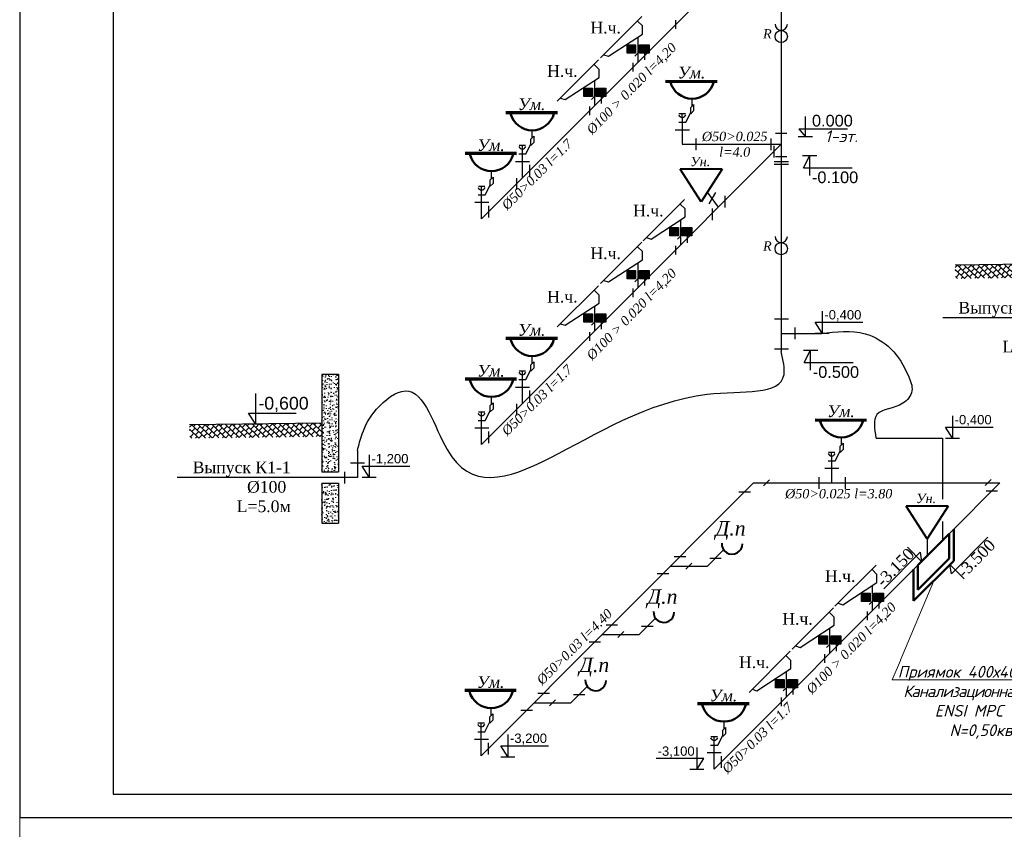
# Model space of a CAD drawing. Header units: inches. Extents: x 8001 to 766003, y -84601 to 563258.
# Tile 125 of 188: x 459401 to 480467, y 130448 to 147770. Entities that reach past the tile are written whole.
import ezdxf
from ezdxf import colors
from ezdxf.entities.mleader import LeaderData, LeaderLine
from ezdxf.math import Vec2, Vec3

# ---------------------------------------------------------------- set-up
doc = ezdxf.new("R2010")
doc.units = ezdxf.units.IN
doc.header["$MEASUREMENT"] = 0
for name, color, linetype, lineweight in [('.', 7, 'Continuous', 15), ('PLAN', 19, 'Continuous', 50), ('ВК_Акс_текст', 250, 'Continuous', 20), ('ВК_К1', 7, 'Continuous', 40), ('К1', 92, 'Continuous', 25)]:
    doc.layers.add(name, color=color, linetype=linetype, lineweight=lineweight)
doc.styles.get("Standard").update_dxf_attribs({"font": 'arial.ttf'})
doc.styles.add('TIMES', font='times.ttf')
doc.styles.add('V@ler@Live', font='isocpeui.ttf')
doc.styles.add('шод', font='isocpeui.ttf', dxfattribs={"height": 200})

# ---------------------------------------------------------------- blocks, each defined once
blk = doc.blocks.new('_Dot')
at = {"color": 0, "linetype": 'ByBlock', "lineweight": -2}
blk.add_line((-0.5, 0), (-1, 0), dxfattribs=at)
at = {"color": 0, "linetype": 'ByBlock', "const_width": 0.5}
blk.add_lwpolyline([(-0.25, 0, 1), (0.25, 0, 1)], format="xyb", close=True, dxfattribs=at)

msp = doc.modelspace()

# ---------------------------------------------------------------- hatches: boundary and pattern name
at = {"layer": '.', "ltscale": 0.1}
h = msp.add_hatch(dxfattribs=at)
h.set_pattern_fill('JIS_LC_20', color=256)
h.set_pattern_definition([(45, (-1662112.654, 371982.197), (-14.14213562, 14.14213562), []), (45, (-1662112.254, 371982.197), (-14.14213562, 14.14213562), [])])
h.paths.add_polyline_path([(472579.933, 147056.326), (472579.933, 147234.581), (472396.75, 147234.581), (472396.75, 147056.326)])
h = msp.add_hatch(dxfattribs=at)
h.set_pattern_fill('JIS_LC_20', color=256)
h.set_pattern_definition([(45, (-1661225.974, 371982.197), (-14.14213562, 14.14213562), []), (45, (-1661225.574, 371982.197), (-14.14213562, 14.14213562), [])])
h.paths.add_polyline_path([(472867.162, 147234.581), (472659.997, 147234.581), (472659.997, 147056.326), (472867.162, 147056.326)])
h = msp.add_hatch(dxfattribs=at)
h.set_pattern_fill('JIS_LC_20', color=256)
h.set_pattern_definition([(45, (-1663039.325, 371053.736), (-14.14213562, 14.14213562), []), (45, (-1663038.925, 371053.736), (-14.14213562, 14.14213562), [])])
h.paths.add_polyline_path([(471653.262, 146127.865), (471653.262, 146306.121), (471470.079, 146306.121), (471470.079, 146127.865)])
h = msp.add_hatch(dxfattribs=at)
h.set_pattern_fill('JIS_LC_20', color=256)
h.set_pattern_definition([(45, (-1662152.645, 371053.736), (-14.14213562, 14.14213562), []), (45, (-1662152.245, 371053.736), (-14.14213562, 14.14213562), [])])
h.paths.add_polyline_path([(471940.491, 146306.121), (471733.326, 146306.121), (471733.326, 146127.865), (471940.491, 146127.865)])
h = msp.add_hatch(dxfattribs=at)
h.set_pattern_fill('JIS_LC_20', color=256)
h.set_pattern_definition([(45, (-1661199.58, 368068.172), (-14.14213562, 14.14213562), []), (45, (-1661199.18, 368068.172), (-14.14213562, 14.14213562), [])])
h.paths.add_polyline_path([(473493.007, 143142.301), (473493.007, 143320.556), (473309.824, 143320.556), (473309.824, 143142.301)])
h = msp.add_hatch(dxfattribs=at)
h.set_pattern_fill('JIS_LC_20', color=256)
h.set_pattern_definition([(45, (-1660312.9, 368068.172), (-14.14213562, 14.14213562), []), (45, (-1660312.5, 368068.172), (-14.14213562, 14.14213562), [])])
h.paths.add_polyline_path([(473780.236, 143320.556), (473573.071, 143320.556), (473573.071, 143142.301), (473780.236, 143142.301)])
h = msp.add_hatch(dxfattribs=at)
h.set_pattern_fill('AR-B88', color=34, scale=0.5, angle=-44.175062)
h.set_pattern_definition([(315.824938, (-815943.37, 1993855.1), (70.800265, 72.8689404), []), (45.824938, (-815943.367, 1993855.105), (34.3657948, 108.2690729), [101.6, -101.6])])
h.paths.add_polyline_path([(482244.812, 142267.232), (482244.812, 142556.64), (479417.675, 142515.933), (479421.786, 142231.947)])
h = msp.add_hatch(dxfattribs=at)
h.set_pattern_fill('JIS_LC_20', color=256)
h.set_pattern_definition([(45, (-1662112.654, 367153.334), (-14.14213562, 14.14213562), []), (45, (-1662112.254, 367153.334), (-14.14213562, 14.14213562), [])])
h.paths.add_polyline_path([(472579.933, 142227.464), (472579.933, 142405.719), (472396.75, 142405.719), (472396.75, 142227.464)])
h = msp.add_hatch(dxfattribs=at)
h.set_pattern_fill('JIS_LC_20', color=256)
h.set_pattern_definition([(45, (-1661225.974, 367153.334), (-14.14213562, 14.14213562), []), (45, (-1661225.574, 367153.334), (-14.14213562, 14.14213562), [])])
h.paths.add_polyline_path([(472867.162, 142405.719), (472659.997, 142405.719), (472659.997, 142227.464), (472867.162, 142227.464)])
h = msp.add_hatch(dxfattribs=at)
h.set_pattern_fill('JIS_LC_20', color=256)
h.set_pattern_definition([(45, (-1663039.325, 366224.874), (-14.14213562, 14.14213562), []), (45, (-1663038.925, 366224.874), (-14.14213562, 14.14213562), [])])
h.paths.add_polyline_path([(471653.262, 141299.003), (471653.262, 141477.258), (471470.079, 141477.258), (471470.079, 141299.003)])
h = msp.add_hatch(dxfattribs=at)
h.set_pattern_fill('JIS_LC_20', color=256)
h.set_pattern_definition([(45, (-1662152.645, 366224.874), (-14.14213562, 14.14213562), []), (45, (-1662152.245, 366224.874), (-14.14213562, 14.14213562), [])])
h.paths.add_polyline_path([(471940.491, 141477.258), (471733.326, 141477.258), (471733.326, 141299.003), (471940.491, 141299.003)])
h = msp.add_hatch(dxfattribs=at)
h.set_pattern_fill('AR-CONC', color=256)
h.set_pattern_definition([(50, (-1755299.6, 562242.32), (182.184669, -15.939086), [19.05, -209.55]), (355, (-1755299.6, 562242.32), (-35.243421, 191.056845), [15.24, -167.640584]), (100.451445, (-1755284.42, 562241), (146.941247, 175.117752), [16.190009, -178.090245]), (46.1842, (-1755299.6, 562293.12), (271.07904, -42.042328), [28.575, -314.325]), (96.635558, (-1755277.02, 562289.62), (237.404134, 247.426125), [24.285023, -267.135608]), (351.184151, (-1755299.6, 562293.12), (237.404134, 247.426125), [22.859967, -251.459732]), (21, (-1755274.2, 562280.42), (151.614391, -102.265198), [19.05, -209.55]), (326, (-1755274.2, 562280.42), (61.802028, 184.187966), [15.24, -167.64]), (71.451445, (-1755261.57, 562271.9), (213.416419, 81.922769), [16.190009, -178.089938]), (37.5, (-1755299.606, 562242.32), (3.0886033, 84.5550389), [0, -165.608, 0, -170.18, 0, -168.275]), (7.5, (-1755299.61, 562242.32), (66.8196625, 100.1805748), [0, -97.028, 0, -161.798, 0, -64.135]), (327.5, (-1755356.25, 562242.32), (135.5905952, -5.728744), [0, -63.5, 0, -198.12, 0, -262.89]), (317.5, (-1755381.65, 562242.32), (148.1291814, 25.426491), [0, -82.55, 0, -131.572, 0, -186.69])])
h.paths.add_polyline_path([(466220.85, 140185.605), (465861.998, 140185.915), (465861.998, 138094.455), (466220.85, 138093.074)])
h.paths.add_polyline_path([(466220.85, 137852.995), (465861.998, 137851.251), (465861.13, 136996.179), (466221.718, 136997.931)])
h = msp.add_hatch(dxfattribs=at)
h.set_pattern_fill('AR-B88', color=34, scale=0.5, angle=-44.175062)
h.set_pattern_definition([(315.824938, (-832326.18, 1990438.65), (70.800265, 72.8689404), []), (45.824938, (-832326.18, 1990438.65), (34.3657948, 108.2690729), [101.6, -101.6])])
h.paths.add_polyline_path([(465861.998, 138850.776), (465861.998, 139140.185), (463034.861, 139099.477), (463038.972, 138815.492)])
h = msp.add_hatch(dxfattribs=at)
h.set_pattern_fill('JIS_LC_20', color=256)
h.set_pattern_definition([(45, (-1657095.217, 360246.794), (-14.14213562, 14.14213562), []), (45, (-1657094.817, 360246.794), (-14.14213562, 14.14213562), [])])
h.paths.add_polyline_path([(477597.371, 135320.924), (477597.371, 135499.179), (477414.188, 135499.179), (477414.188, 135320.924)])
h = msp.add_hatch(dxfattribs=at)
h.set_pattern_fill('JIS_LC_20', color=256)
h.set_pattern_definition([(45, (-1656208.536, 360246.794), (-14.14213562, 14.14213562), []), (45, (-1656208.136, 360246.794), (-14.14213562, 14.14213562), [])])
h.paths.add_polyline_path([(477884.6, 135499.179), (477677.435, 135499.179), (477677.435, 135320.924), (477884.6, 135320.924)])
h = msp.add_hatch(dxfattribs=at)
h.set_pattern_fill('JIS_LC_20', color=256)
h.set_pattern_definition([(45, (-1658008.29, 359331.957), (-14.14213562, 14.14213562), []), (45, (-1658007.89, 359331.957), (-14.14213562, 14.14213562), [])])
h.paths.add_polyline_path([(476684.297, 134406.086), (476684.297, 134584.341), (476501.114, 134584.341), (476501.114, 134406.086)])
h = msp.add_hatch(dxfattribs=at)
h.set_pattern_fill('JIS_LC_20', color=256)
h.set_pattern_definition([(45, (-1657121.61, 359331.957), (-14.14213562, 14.14213562), []), (45, (-1657121.21, 359331.957), (-14.14213562, 14.14213562), [])])
h.paths.add_polyline_path([(476971.525, 134584.341), (476764.361, 134584.341), (476764.361, 134406.086), (476971.525, 134406.086)])
h = msp.add_hatch(dxfattribs=at)
h.set_pattern_fill('JIS_LC_20', color=256)
h.set_pattern_definition([(45, (-1658934.961, 358403.496), (-14.14213562, 14.14213562), []), (45, (-1658934.561, 358403.496), (-14.14213562, 14.14213562), [])])
h.paths.add_polyline_path([(475757.626, 133477.626), (475757.626, 133655.881), (475574.443, 133655.881), (475574.443, 133477.626)])
h = msp.add_hatch(dxfattribs=at)
h.set_pattern_fill('JIS_LC_20', color=256)
h.set_pattern_definition([(45, (-1658048.281, 358403.496), (-14.14213562, 14.14213562), []), (45, (-1658047.881, 358403.496), (-14.14213562, 14.14213562), [])])
h.paths.add_polyline_path([(476044.855, 133655.881), (475837.69, 133655.881), (475837.69, 133477.626), (476044.855, 133477.626)])

# ---------------------------------------------------------------- linework, layer by layer
at = {"color": 3}
for p, q in [((475694.417, 158533.918), (475694.417, 140668.112)), ((475693.013, 149932.867), (469284.231, 143511.707)), ((473431.275, 147759.451), (473431.278, 147574.515)), ((472632.754, 146866.697), (472632.754, 147404.2)), ((472690.164, 147120.3), (472560.282, 146990.412)), ((472767.236, 147093.65), (472767.24, 146908.713)), ((472518.2, 146844.614), (472518.204, 146659.677)), ((471706.083, 145938.237), (471706.083, 146475.739)), ((471763.494, 146191.839), (471633.611, 146061.951)), ((471840.566, 146165.189), (471840.57, 145980.253)), ((473787.423, 145922.448), (473787.423, 146079.638)), ((471591.53, 145916.153), (471591.534, 145731.217)), ((473651.203, 145576.228), (473758.651, 145784.183)), ((473758.651, 145893.596), (473787.423, 145922.448)), ((473758.651, 145758.654), (473758.651, 145893.596)), ((473820.49, 145820.473), (473758.651, 145758.654)), ((473787.423, 145922.448), (473820.49, 145955.608)), ((473820.49, 145955.608), (473820.49, 145820.473)), ((473501.203, 145576.228), (473651.203, 145576.228)), ((473646.264, 145755.368), (473506.142, 145755.368)), ((473576.203, 145680.768), (473576.203, 145755.368)), ((473576.203, 145680.768), (473576.203, 145104.004)), ((470366.535, 145245.089), (470366.535, 145402.279)), ((473428.776, 145416.857), (473728.776, 145416.857)), ((470337.763, 145216.236), (470366.535, 145245.089)), ((470337.763, 145081.295), (470337.763, 145216.236)), ((470366.535, 145245.089), (470399.603, 145278.249)), ((470399.603, 145278.249), (470399.603, 145143.114)), ((473867.257, 145228.658), (473867.257, 144979.351)), ((475475.013, 145228.658), (475475.013, 144979.351)), ((475693.013, 145104.004), (469284.231, 138682.845)), ((470225.377, 145078.008), (470085.255, 145078.008)), ((470155.316, 145003.408), (470155.316, 145078.008)), ((470155.316, 144386.011), (470155.316, 145003.408)), ((470230.316, 144898.869), (470337.763, 145106.824)), ((470399.603, 145143.114), (470337.763, 145081.295)), ((473576.203, 145104.004), (475694.417, 145104.004)), ((475536.68, 145070.617), (475536.68, 144821.309)), ((470007.888, 144739.497), (470307.888, 144739.497)), ((470080.316, 144898.869), (470230.316, 144898.869)), ((469495.45, 144370.785), (469495.45, 144527.976)), ((470305.849, 144661.794), (470305.849, 144412.487)), ((469466.678, 144341.933), (469495.45, 144370.785)), ((469466.678, 144206.991), (469466.678, 144341.933)), ((469495.45, 144370.785), (469528.518, 144403.945)), ((469528.518, 144403.945), (469528.518, 144268.81)), ((470028.07, 144382.914), (470028.07, 144133.607)), ((469354.292, 144203.705), (469214.17, 144203.705)), ((469284.231, 144129.105), (469284.231, 144203.705)), ((469284.231, 143511.707), (469284.231, 144129.105)), ((469359.231, 144024.565), (469466.678, 144232.521)), ((469528.518, 144268.81), (469466.678, 144206.991)), ((469209.231, 144024.565), (469359.231, 144024.565)), ((474350.461, 143758.859), (474119.839, 144081.17)), ((474286.001, 144069.821), (474143.624, 143827.053)), ((474489.404, 144001.528), (474489.404, 143752.221)), ((469136.803, 143865.194), (469436.803, 143865.194)), ((469434.764, 143787.491), (469434.764, 143538.184)), ((474219.958, 143731.014), (474219.958, 143481.706)), ((473545.828, 142952.672), (473545.828, 143490.175)), ((473603.239, 143206.275), (473473.356, 143076.387)), ((473680.311, 143179.625), (473680.315, 142994.689)), ((473431.275, 142930.589), (473431.278, 142745.653)), ((472632.754, 142037.835), (472632.754, 142575.337)), ((472690.164, 142291.437), (472560.282, 142161.549)), ((472767.236, 142264.788), (472767.24, 142079.851)), ((472518.2, 142015.752), (472518.204, 141830.815)), ((471706.083, 141109.375), (471706.083, 141646.877)), ((471763.494, 141362.977), (471633.611, 141233.089)), ((483009.653, 141389.366, -0.132), (479153.571, 141389.366, -0.132)), ((471840.566, 141336.327), (471840.57, 141151.391)), ((471591.53, 141087.291), (471591.534, 140902.355)), ((470366.535, 140416.227), (470366.535, 140573.417)), ((470337.763, 140387.374), (470366.535, 140416.227)), ((470337.763, 140252.432), (470337.763, 140387.374)), ((470399.603, 140314.252), (470337.763, 140252.432)), ((470366.535, 140416.227), (470399.603, 140449.387)), ((470399.603, 140449.387), (470399.603, 140314.252)), ((470225.377, 140249.146), (470085.255, 140249.146)), ((470155.316, 140174.546), (470155.316, 140249.146)), ((470155.316, 139557.149), (470155.316, 140174.546)), ((470230.316, 140070.006), (470337.763, 140277.962)), ((470007.888, 139910.635), (470307.888, 139910.635)), ((470080.316, 140070.006), (470230.316, 140070.006)), ((469495.45, 139541.923), (469495.45, 139699.113)), ((470305.849, 139832.932), (470305.849, 139583.625)), ((469466.678, 139513.071), (469495.45, 139541.923)), ((469466.678, 139378.129), (469466.678, 139513.071)), ((469495.45, 139541.923), (469528.518, 139575.083)), ((469528.518, 139575.083), (469528.518, 139439.948)), ((470028.07, 139554.052), (470028.07, 139304.745)), ((469354.292, 139374.843), (469214.17, 139374.843)), ((469284.231, 139300.243), (469284.231, 139374.843)), ((469284.231, 138682.845), (469284.231, 139300.243)), ((469359.231, 139195.703), (469466.678, 139403.658)), ((469528.518, 139439.948), (469466.678, 139378.129)), ((469209.231, 139195.703), (469359.231, 139195.703)), ((469136.803, 139036.332), (469436.803, 139036.332)), ((469434.764, 138958.629), (469434.764, 138709.321)), ((466626.839, 138549.673), (466626.839, 137972.91)), ((466479.411, 138285.762), (466779.411, 138285.762)), ((466350.98, 138097.564), (466350.98, 137848.256)), ((466626.839, 137972.91), (462770.757, 137972.91))]:
    msp.add_line(p, q, dxfattribs=at)
at = {"lineweight": 30}
for p, q in [((471827.255, 146954.913), (472709.693, 147836.745)), ((470900.584, 146026.452), (471783.022, 146908.285)), ((472740.329, 143040.888), (473622.767, 143922.72)), ((471827.255, 142126.051), (472709.693, 143007.883)), ((470900.584, 141197.59), (471783.022, 142079.422)), ((476844.693, 135219.51), (477727.131, 136101.343)), ((475931.619, 134304.673), (476814.057, 135186.505)), ((475004.948, 133376.213), (475887.386, 134258.045))]:
    msp.add_line(p, q, dxfattribs=at)
at = {"lineweight": 50, "ltscale": 10}
for p, q in [((474325.421, 146453.704), (473221.016, 146459.936)), ((474325.43, 146440.837), (473221.078, 146441.519)), ((474325.568, 146447.91), (473221.104, 146449.949)), ((470904.533, 145776.345), (469800.128, 145782.577)), ((470904.542, 145793.478), (469800.19, 145794.159)), ((470904.68, 145770.551), (469800.217, 145772.59)), ((470033.449, 144902.041), (468929.043, 144908.273)), ((470033.457, 144919.174), (468929.105, 144919.856)), ((470033.595, 144896.247), (468929.132, 144898.286)), ((470904.533, 140947.483), (469800.128, 140953.715)), ((470904.542, 140964.615), (469800.19, 140965.297)), ((470904.68, 140941.688), (469800.217, 140943.728)), ((470033.449, 140073.179), (468929.043, 140079.411)), ((470033.457, 140090.312), (468929.105, 140090.994)), ((470033.595, 140067.385), (468929.132, 140069.424)), ((477522.267, 139208.13), (476417.862, 139214.362)), ((477522.275, 139195.263), (476417.923, 139195.945)), ((477522.413, 139202.336), (476417.95, 139204.375)), ((470025.924, 133413.446), (468921.518, 133419.678)), ((470025.932, 133430.579), (468921.58, 133431.26)), ((470026.07, 133407.652), (468921.607, 133409.691)), ((475008.906, 133143.238), (473904.553, 133143.919)), ((475008.897, 133126.105), (473904.492, 133132.337)), ((475009.043, 133120.311), (473904.58, 133122.35))]:
    msp.add_line(p, q, dxfattribs=at)
at = {"ltscale": 25}
for p, q in [((476208.148, 145700.976), (476208.148, 145270.69)), ((476073.085, 145434.199), (476208.148, 145270.69)), ((476170.778, 144601.382), (476305.841, 144864.891)), ((476305.841, 144434.605), (476305.841, 144864.891)), ((476188.331, 140434.937), (476323.394, 140698.445)), ((476323.394, 140268.159), (476323.394, 140698.445)), ((479338.989, 135917.167), (480116.165, 136697.844)), ((478664.272, 136376.826), (477887.095, 135596.149)), ((478393.244, 136484.523), (478698.185, 136180.949)), ((478579.628, 136061.858), (478816.742, 136300.04)), ((478664.272, 136376.826), (478698.185, 136180.949)), ((479610.016, 135809.47), (479305.075, 136113.044)), ((479338.989, 135917.167), (479305.075, 136113.044))]:
    msp.add_line(p, q, dxfattribs=at)
for p, q in [((476073.085, 145434.199), (477115.761, 145434.199)), ((476170.778, 144601.382), (477213.454, 144601.382)), ((476188.331, 140434.937), (477231.007, 140434.937))]:
    msp.add_line(p, q)
at = {"ltscale": 10}
for p, q in [((476055.062, 145270.69), (476361.234, 145270.69)), ((475847.503, 144726.788), (475541.33, 144726.788)), ((476152.755, 144864.891), (476458.927, 144864.891)), ((475541.33, 144676.788), (475847.503, 144676.788)), ((476170.308, 140698.445), (476476.48, 140698.445))]:
    msp.add_line(p, q, dxfattribs=at)
at = {"lineweight": 40, "ltscale": 10}
for p, q in [((474434.24, 144570.239), (473534.24, 144570.239)), ((473984.24, 143870.239), (473534.24, 144570.239)), ((474434.24, 144570.239), (473984.24, 143870.239)), ((479266.742, 137362.561), (478366.742, 137362.561)), ((478816.742, 136662.561), (478366.742, 137362.561)), ((479266.742, 137362.561), (478816.742, 136662.561))]:
    msp.add_line(p, q, dxfattribs=at)
at = {"ltscale": 0.1}
for p, q in [((482244.812, 142556.64, -0.132), (479417.675, 142515.933, -0.132)), ((465861.998, 140185.915), (466220.85, 140183.652)), ((465861.998, 140185.915), (465861.998, 138094.455)), ((466220.85, 140183.652), (466220.85, 138093.074)), ((465861.998, 139140.185), (463034.861, 139099.477)), ((465861.998, 138094.455), (466220.85, 138093.074)), ((465861.998, 137851.251), (466220.85, 137852.995)), ((465861.998, 137851.251), (465861.998, 136996.183)), ((466220.85, 137852.995), (466225.004, 136997.946)), ((465861.998, 136996.183), (466220.85, 136997.926))]:
    msp.add_line(p, q, dxfattribs=at)
at = {"color": 30}
for p, q in [((475546.989, 141369.136), (475846.989, 141369.136)), ((475985.47, 141180.938), (475985.47, 140931.63)), ((475694.417, 141056.284), (476552.818, 141056.284)), ((475546.989, 140728.634), (475846.989, 140728.634)), ((476984.269, 138676.874), (476984.269, 138834.064)), ((476955.497, 138648.022), (476984.269, 138676.874)), ((476955.497, 138513.08), (476955.497, 138648.022)), ((476984.269, 138676.874), (477017.336, 138710.034)), ((477017.336, 138710.034), (477017.336, 138574.899)), ((477722.236, 138816.885), (479147.985, 138816.885)), ((479147.985, 138816.885), (479147.985, 137512.183)), ((476843.11, 138509.794), (476702.988, 138509.794)), ((476773.049, 138435.194), (476773.049, 138509.794)), ((476773.049, 138435.194), (476773.049, 137858.431)), ((476848.049, 138330.654), (476955.497, 138538.61)), ((477017.336, 138574.899), (476955.497, 138513.08)), ((476698.049, 138330.654), (476848.049, 138330.654)), ((476625.621, 138171.283), (476925.621, 138171.283)), ((475102.39, 137858.431), (469276.706, 132023.112)), ((475102.39, 137858.431), (480372.23, 137858.431)), ((475445.495, 137923.375), (475315.613, 137793.486)), ((476497.191, 137983.084), (476497.191, 137733.777)), ((477064.103, 137983.084), (477064.103, 137733.777)), ((480372.23, 137858.431), (479287.023, 136771.429)), ((480187.163, 137932.653), (480057.281, 137802.765)), ((479147.985, 137033.577), (479147.985, 136631.283)), ((478816.742, 136662.561), (478816.742, 136300.04)), ((474462.234, 136426.247), (474113.97, 136077.407)), ((473784.08, 136142.351), (473654.197, 136012.463)), ((478617.247, 136100.546), (474259.679, 131735.771)), ((473324.307, 136077.407), (474113.97, 136077.407)), ((477650.192, 135131.295), (477650.192, 135668.797)), ((477707.602, 135384.897), (477577.72, 135255.009)), ((477784.674, 135358.248), (477784.678, 135173.311)), ((477535.638, 135109.212), (477535.642, 134924.275)), ((473004, 134965.601), (472655.736, 134616.762)), ((471866.073, 134616.762), (472655.736, 134616.762)), ((472325.846, 134681.706), (472195.964, 134551.818)), ((476737.118, 134216.457), (476737.118, 134753.96)), ((476794.528, 134470.06), (476664.645, 134340.172)), ((476871.6, 134443.41), (476871.604, 134258.474)), ((476622.564, 134194.374), (476622.568, 134009.438)), ((475810.447, 133287.997), (475810.447, 133825.499)), ((471544.333, 133503.52), (471196.069, 133154.68)), ((475867.857, 133541.599), (475737.975, 133411.711)), ((475944.929, 133514.95), (475944.933, 133330.013)), ((470406.406, 133154.68), (471196.069, 133154.68)), ((470866.179, 133219.624), (470736.296, 133089.736)), ((475695.893, 133265.914), (475695.897, 133080.977)), ((469487.926, 132882.19), (469487.926, 133039.38)), ((469351.706, 132535.97), (469459.153, 132743.925)), ((469459.153, 132853.337), (469487.926, 132882.19)), ((469459.153, 132718.396), (469459.153, 132853.337)), ((469520.993, 132780.215), (469459.153, 132718.396)), ((469487.926, 132882.19), (469520.993, 132915.35)), ((469520.993, 132915.35), (469520.993, 132780.215)), ((474470.899, 132594.849), (474470.899, 132752.039)), ((469201.706, 132535.97), (469351.706, 132535.97)), ((469346.767, 132715.109), (469206.645, 132715.109)), ((469276.706, 132640.509), (469276.706, 132715.109)), ((469276.706, 132023.112), (469276.706, 132640.509)), ((474442.127, 132565.997), (474470.899, 132594.849)), ((474442.127, 132431.055), (474442.127, 132565.997)), ((474470.899, 132594.849), (474503.966, 132628.009)), ((474503.966, 132628.009), (474503.966, 132492.874)), ((469129.278, 132376.598), (469429.278, 132376.598)), ((469427.239, 132298.895), (469427.239, 132049.588)), ((474329.74, 132427.769), (474189.618, 132427.769)), ((474259.679, 132353.168), (474259.679, 132427.769)), ((474259.679, 131735.771), (474259.679, 132353.168)), ((474334.679, 132248.629), (474442.127, 132456.584)), ((474503.966, 132492.874), (474442.127, 132431.055)), ((474112.251, 132089.258), (474412.251, 132089.258)), ((474184.679, 132248.629), (474334.679, 132248.629)), ((474410.212, 132011.555), (474410.212, 131762.247))]:
    msp.add_line(p, q, dxfattribs=at)
at = {"lineweight": 25, "ltscale": 8000}
for p, q in [((476571.664, 141535.257), (476571.548, 141060.626)), ((476571.548, 141060.626), (476420.302, 141295.815)), ((476420.302, 141295.815), (477438.804, 141295.568)), ((476421.966, 141060.662), (476721.13, 141060.589)), ((464448.587, 139768.91), (464448.429, 139119.831)), ((464448.429, 139119.831), (464297.183, 139355.021)), ((464297.183, 139355.021), (465315.685, 139354.773)), ((479358.928, 139291.686), (479358.812, 138817.055)), ((464298.847, 139119.867), (464598.011, 139119.795)), ((479358.812, 138817.055), (479207.566, 139052.245)), ((479207.566, 139052.245), (480226.068, 139051.997)), ((479209.23, 138817.092), (479508.394, 138817.019)), ((466881.391, 138456.867), (466881.275, 137982.236)), ((466881.275, 137982.236), (466730.029, 138217.426)), ((466730.029, 138217.426), (467748.531, 138217.178)), ((466731.693, 137982.272), (467030.857, 137982.2)), ((469844.787, 132474.596, -0.132), (469844.672, 131999.965, -0.132)), ((469844.672, 131999.965, -0.132), (469693.425, 132235.155, -0.132)), ((469693.425, 132235.155, -0.132), (470711.928, 132234.908, -0.132)), ((473887.874, 132199.272, -0.132), (473887.99, 131724.641, -0.132)), ((469695.09, 132000.002, -0.132), (469994.254, 131999.929, -0.132)), ((474039.236, 131959.831, -0.132), (473020.733, 131959.583, -0.132)), ((473887.99, 131724.641, -0.132), (474039.236, 131959.831, -0.132)), ((474037.572, 131724.677, -0.132), (473738.407, 131724.605, -0.132))]:
    msp.add_line(p, q, dxfattribs=at)
at = {"lineweight": 50}
for p, q in [((479287.023, 136770.321), (478617.247, 136100.546)), ((479287.023, 136244.22), (479287.023, 136770.321)), ((479385.73, 136193.699), (479385.73, 136870.299)), ((479385.73, 136193.699), (478527.97, 135335.938)), ((479287.023, 136244.22), (478617.247, 135574.445)), ((478617.247, 135574.445), (478617.247, 136100.546)), ((478527.97, 135335.938), (478527.97, 136011.12))]:
    msp.add_line(p, q, dxfattribs=at)
for points in [[(459401.008, 130697.509), (501401.008, 130697.509), (501401.008, 160397.509), (459401.008, 160397.509), (459401.008, 130697.509)], [(461401.008, 131197.509), (500901.008, 131197.509), (500901.008, 159897.509), (461401.008, 159897.509), (461401.008, 131197.509)]]:
    msp.add_lwpolyline(points)
at = {"color": 0, "lineweight": 30}
for points in [[(471894.673, 147021.427), (471996.86, 146988.455), (472724.084, 147463.911), (472723.142, 147635.967), (472619.424, 147739.756)], [(470968.002, 146092.966), (471070.189, 146059.994), (471797.413, 146535.45), (471796.471, 146707.507), (471692.753, 146811.296)], [(472807.747, 143107.402), (472909.934, 143074.43), (473637.158, 143549.886), (473636.216, 143721.942), (473532.498, 143825.732)], [(471894.673, 142192.565), (471996.86, 142159.593), (472724.084, 142635.049), (472723.142, 142807.105), (472619.424, 142910.894)], [(470968.002, 141264.104), (471070.189, 141231.132), (471797.413, 141706.588), (471796.471, 141878.644), (471692.753, 141982.434)], [(476912.11, 135286.025), (477014.298, 135253.052), (477741.522, 135728.509), (477740.58, 135900.565), (477636.862, 136004.354)], [(475999.036, 134371.187), (476101.224, 134338.215), (476828.448, 134813.671), (476827.506, 134985.727), (476723.788, 135089.517)], [(475072.365, 133442.727), (475174.553, 133409.755), (475901.777, 133885.211), (475900.835, 134057.267), (475797.117, 134161.056)]]:
    msp.add_lwpolyline(points, dxfattribs=at)
at = {"ltscale": 0.1}
for points in [[(472579.933, 147056.326), (472396.75, 147056.326), (472396.75, 147234.581), (472579.933, 147234.581), (472579.933, 147056.326)], [(471653.262, 146127.865), (471470.079, 146127.865), (471470.079, 146306.121), (471653.262, 146306.121), (471653.262, 146127.865)], [(473493.007, 143142.301), (473309.824, 143142.301), (473309.824, 143320.556), (473493.007, 143320.556), (473493.007, 143142.301)], [(472579.933, 142227.464), (472396.75, 142227.464), (472396.75, 142405.719), (472579.933, 142405.719), (472579.933, 142227.464)], [(471653.262, 141299.003), (471470.079, 141299.003), (471470.079, 141477.258), (471653.262, 141477.258), (471653.262, 141299.003)], [(477597.371, 135320.924), (477414.188, 135320.924), (477414.188, 135499.179), (477597.371, 135499.179), (477597.371, 135320.924)], [(476684.297, 134406.086), (476501.114, 134406.086), (476501.114, 134584.341), (476684.297, 134584.341), (476684.297, 134406.086)], [(475757.626, 133477.626), (475574.443, 133477.626), (475574.443, 133655.881), (475757.626, 133655.881), (475757.626, 133477.626)]]:
    msp.add_lwpolyline(points, dxfattribs=at)
for points in [[(472867.162, 147056.326), (472659.997, 147056.326), (472659.997, 147234.581), (472867.162, 147234.581)], [(471940.491, 146127.865), (471733.326, 146127.865), (471733.326, 146306.121), (471940.491, 146306.121)], [(473780.236, 143142.301), (473573.071, 143142.301), (473573.071, 143320.556), (473780.236, 143320.556)], [(472867.162, 142227.464), (472659.997, 142227.464), (472659.997, 142405.719), (472867.162, 142405.719)], [(471940.491, 141299.003), (471733.326, 141299.003), (471733.326, 141477.258), (471940.491, 141477.258)], [(477884.6, 135320.924), (477677.435, 135320.924), (477677.435, 135499.179), (477884.6, 135499.179)], [(476971.525, 134406.086), (476764.361, 134406.086), (476764.361, 134584.341), (476971.525, 134584.341)], [(476044.855, 133477.626), (475837.69, 133477.626), (475837.69, 133655.881), (476044.855, 133655.881)]]:
    msp.add_lwpolyline(points, close=True, dxfattribs=at)
at = {"ltscale": 10}
for centre in [(475694.417, 147410.481), (475694.417, 142871.328)]:
    msp.add_circle(centre, 131.398, dxfattribs=at)
for centre in [(475694.417, 147673.277), (475694.417, 143134.125)]:
    msp.add_arc(centre, 131.398, 180, 0, dxfattribs=at)
at = {"lineweight": 50, "ltscale": 10}
for centre in [(473787.423, 146559.126), (470366.535, 145881.767), (469495.45, 145007.464), (470366.535, 141052.905), (469495.45, 140178.601), (476984.269, 139313.552), (469487.926, 133518.868), (474470.899, 133231.527)]:
    msp.add_arc(centre, 479.488, 194.202881, 345.7193723, dxfattribs=at)
at = {"color": 3}
for centre in [(473576.203, 145759.759), (470155.316, 145082.4), (469284.231, 144208.096), (470155.316, 140253.538), (469284.231, 139379.234)]:
    msp.add_arc(centre, 78.992, 198.292518, 341.707482, dxfattribs=at)
at = {"color": 30}
for centre in [(476773.049, 138514.185), (469276.706, 132719.501), (474259.679, 132432.16)]:
    msp.add_arc(centre, 78.992, 198.292518, 341.707482, dxfattribs=at)
at = {"lineweight": 40}
for centre in [(474642.668, 136556.481), (473184.434, 135095.836), (471724.767, 133633.755)]:
    msp.add_arc(centre, 222.525, 175.9923707, 0, dxfattribs=at)
for points in [[(476552.818, 141056.284), (477490.966, 141051.826, 0.132), (478041.927, 140727.965, 0.132), (478415.646, 140149.37, 0.132), (478488.926, 139827.114, 0.132), (478298.278, 139562.962, 0.132), (477741.363, 139321.271, 0.012), (477722.028, 138817.8, 0)], [(466626.839, 138549.673), (466729.239, 138906.186, 0.132), (467035.756, 139437.64, 0.132), (467654.219, 139828.629, 0.132), (468545.783, 138571.517, 0.132), (474111.386, 139755.337, 0.132), (475754.32, 140175.403, 0.012), (475694.417, 140668.112)]]:
    msp.add_spline(points, degree=3)
at = {"layer": 'PLAN', "color": 0, "linetype": 'ByBlock', "lineweight": 0, "ltscale": 5}
msp.add_lwpolyline([(459401.008, 130697.509), (501401.008, 130697.509), (501401.008, 100997.509), (459401.008, 100997.509)], close=True, dxfattribs=at)
at = {"layer": 'К1', "color": 3}
for p, q in [((475570.981, 145342.401), (475817.852, 145342.401)), ((475570.981, 144844.192), (475817.852, 144844.192))]:
    msp.add_line(p, q, dxfattribs=at)
at = {"layer": 'К1', "color": 30}
for p, q in [((474789.496, 137668.659), (475036.368, 137668.659)), ((480078.23, 137687.585), (480325.102, 137687.585)), ((473406.035, 136282.91), (473652.906, 136282.91)), ((474164.666, 136251.827), (474411.538, 136251.827)), ((473041.455, 135917.727), (473288.327, 135917.727)), ((471947.801, 134822.264), (472194.672, 134822.264)), ((472706.432, 134791.181), (472953.304, 134791.181)), ((471583.222, 134457.082), (471830.093, 134457.082)), ((470488.134, 133360.183), (470735.005, 133360.183)), ((471246.765, 133329.1), (471493.637, 133329.1)), ((470123.554, 132995.001), (470370.426, 132995.001))]:
    msp.add_line(p, q, dxfattribs=at)

# ---------------------------------------------------------------- texts
for s, insert, char_height, width, attachment_point in [('{\\fTimes New Roman|b0|i0|c204|p18;Н.ч.}', (472264.111, 147470.654), 250, 796.71538, 9), ('{\\fTimes New Roman|b0|i0|c204|p18;Н.ч.}', (471337.44, 146542.193), 250, 796.71538, 9), ('{\\fTimes New Roman|b0|i0|c204|p18;Н.ч.}', (473177.185, 143556.629), 250, 796.71538, 9), ('{\\fTimes New Roman|b0|i0|c204|p18;Н.ч.}', (472264.111, 142641.791), 250, 796.71538, 9), ('{\\fTimes New Roman|b0|i0|c204|p18;Н.ч.}', (471337.44, 141713.331), 250, 796.71538, 9), ('{\\fTimes New Roman|b0|i1|c204|p18;Д\\fTimes New Roman|b0|i1|c0|p18;.\\fTimes New Roman|b0|i1|c204|p18;п}', (474288.738, 137041.417), 307.509696, 687.47683, 1), ('{\\fTimes New Roman|b0|i0|c204|p18;Н.ч.}', (477281.548, 135735.251), 250, 796.71538, 9), ('{\\fTimes New Roman|b0|i1|c204|p18;Д\\fTimes New Roman|b0|i1|c0|p18;.\\fTimes New Roman|b0|i1|c204|p18;п}', (472830.505, 135580.771), 307.509696, 687.47683, 1), ('{\\fTimes New Roman|b0|i0|c204|p18;Н.ч.}', (476368.474, 134820.414), 250, 796.71538, 9), ('{\\fTimes New Roman|b0|i1|c204|p18;Д\\fTimes New Roman|b0|i1|c0|p18;.\\fTimes New Roman|b0|i1|c204|p18;п}', (471370.837, 134118.69), 307.509696, 687.47683, 1), ('{\\fTimes New Roman|b0|i0|c204|p18;Н.ч.}', (475441.803, 133891.953), 250, 796.71538, 9)]:
    msp.add_mtext(s, dxfattribs=dict(insert=insert, char_height=char_height, width=width, attachment_point=attachment_point))
at = {"ltscale": 25}
for s, insert, char_height, width, attachment_point in [('{\\fTimes New Roman|b0|i1|c204|p18;\\H0.8x;R}', (475305.895, 147568.546), 250, 173.51658, 1), ('{\\fTimes New Roman|b0|i1|c204|p18;Ум.}', (473481.283, 146762.708), 250, 483.03353, 1), ('{\\fTimes New Roman|b0|i1|c204|p18;Ум.}', (470060.396, 146085.349), 250, 483.03353, 1), ('{\\fTimes New Roman|b0|i1|c204|p18;%%C50\\fTimes New Roman|b0|i1|c0|p18;>0.02\\fTimes New Roman|b0|i1|c204|p18;5\\fTimes New Roman|b0|i1|c0|p18; \\fTimes New Roman|b0|i1|c204|p18;l=\\fTimes New Roman|b0|i1|c0|p18;4\\fTimes New Roman|b0|i1|c204|p18;.\\fTimes New Roman|b0|i1|c0|p18;0}', (474698.821, 145104.004), 200, 1535.59197, 5), ('{\\fTimes New Roman|b0|i1|c204|p18;Ум.}', (469189.311, 145211.045), 250, 483.03353, 1), ('{\\fTimes New Roman|b0|i1|c204|p18;\\H0.8x;Ун.}', (474175.74, 144835.241), 250, 516.70577, 3), ('{\\fTimes New Roman|b0|i1|c204|p18;\\H0.8x;R}', (475305.895, 143029.394), 250, 173.51658, 1), ('{\\fTimes New Roman|b0|i1|c204|p18;Ум.}', (470060.396, 141256.487), 250, 483.03353, 1), ('{\\fTimes New Roman|b0|i1|c204|p18;Ум.}', (469189.311, 140382.183), 250, 483.03353, 1), ('{\\fTimes New Roman|b0|i1|c204|p18;Ум.}', (476678.129, 139517.134), 250, 483.03353, 1), ('{\\fTimes New Roman|b0|i1|c204|p18;%%C\\fTimes New Roman|b0|i1|c0|p18;5\\fTimes New Roman|b0|i1|c204|p18;0\\fTimes New Roman|b0|i1|c0|p18;>0.025 \\fTimes New Roman|b0|i1|c204|p18;l=3.8\\fTimes New Roman|b0|i1|c0|p18;0}', (476924.002, 137624.635), 200, 3499.55736, 5), ('{\\fTimes New Roman|b0|i1|c204|p18;\\H0.8x;Ун.}', (479008.243, 137627.563), 250, 516.70577, 3), ('{\\fTimes New Roman|b0|i1|c204|p18;Ум.}', (469181.786, 133722.45), 250, 483.03353, 1), ('{\\fTimes New Roman|b0|i1|c204|p18;Ум.}', (474164.759, 133435.109), 250, 483.03353, 1)]:
    msp.add_mtext(s, dxfattribs=dict(at, insert=insert, char_height=char_height, width=width, attachment_point=attachment_point))
at = {"ltscale": 25, "attachment_point": 5}
for s, insert, char_height, width, rotation in [('{\\fTimes New Roman|b0|i1|c204|p18;%%C100 \\fTimes New Roman|b0|i1|c0|p18;>\\fTimes New Roman|b0|i1|c204|p18; 0.02\\fTimes New Roman|b0|i1|c0|p18;0\\fTimes New Roman|b0|i1|c204|p18; l=4,20}', (472505.859, 146281.331), 200, 4037.23159, 45.5502108), ('0.000', (476789.316, 145608.578), 250, 829.57668, 0.0000008), ('{\\fTimes New Roman|b0|i1|c204|p18;%%C\\fTimes New Roman|b0|i1|c0|p18;5\\fTimes New Roman|b0|i1|c204|p18;0\\fTimes New Roman|b0|i1|c0|p18;>0.03\\fTimes New Roman|b0|i1|c204|p18; l=\\fTimes New Roman|b0|i1|c0|p18;1\\fTimes New Roman|b0|i1|c204|p18;.\\fTimes New Roman|b0|i1|c0|p18;7}', (470470.96, 144456.823), 200, 2242.48269, 45), ('-0.100', (476847.009, 144397.004), 250, 829.57668, 359.9999992), ('{\\fTimes New Roman|b0|i1|c204|p18;%%C100 \\fTimes New Roman|b0|i1|c0|p18;>\\fTimes New Roman|b0|i1|c204|p18; 0.02\\fTimes New Roman|b0|i1|c0|p18;0\\fTimes New Roman|b0|i1|c204|p18; l=4,20}', (472505.859, 141452.469), 200, 4037.23159, 45.5502108), ('{\\fTimes New Roman|b0|i1|c204|p18;%%C\\fTimes New Roman|b0|i1|c0|p18;5\\fTimes New Roman|b0|i1|c204|p18;0\\fTimes New Roman|b0|i1|c0|p18;>0.03\\fTimes New Roman|b0|i1|c204|p18; l=\\fTimes New Roman|b0|i1|c0|p18;1\\fTimes New Roman|b0|i1|c204|p18;.\\fTimes New Roman|b0|i1|c0|p18;7}', (470470.96, 139627.961), 200, 2242.48269, 45), ('-0.500', (476864.562, 140230.558), 250, 829.57668, 359.9999992), ('{\\fTimes New Roman|b0|i1|c204|p18;%%C100 \\fTimes New Roman|b0|i1|c0|p18;>\\fTimes New Roman|b0|i1|c204|p18; 0.02\\fTimes New Roman|b0|i1|c0|p18;0\\fTimes New Roman|b0|i1|c204|p18; l=4,20}', (477206.644, 134309.732), 200, 4037.23159, 45.5502108), ('{\\fTimes New Roman|b0|i1|c204|p18;%%C\\fTimes New Roman|b0|i1|c0|p18;5\\fTimes New Roman|b0|i1|c204|p18;0\\fTimes New Roman|b0|i1|c0|p18;>0.03\\fTimes New Roman|b0|i1|c204|p18; l=4.40}', (471272.101, 134349.403), 200, 2242.48269, 45), ('{\\fTimes New Roman|b0|i1|c204|p18;%%C\\fTimes New Roman|b0|i1|c0|p18;5\\fTimes New Roman|b0|i1|c204|p18;0\\fTimes New Roman|b0|i1|c0|p18;>0.03\\fTimes New Roman|b0|i1|c204|p18; l=\\fTimes New Roman|b0|i1|c0|p18;1\\fTimes New Roman|b0|i1|c204|p18;.\\fTimes New Roman|b0|i1|c0|p18;7}', (475185.312, 132398.991), 200, 2242.48269, 45)]:
    msp.add_mtext(s, dxfattribs=dict(at, insert=insert, char_height=char_height, width=width, rotation=rotation))
at = {"ltscale": 25, "char_height": 250, "style": 'TIMES'}
for s, insert, width, attachment_point, rotation in [('Выпуск К{\\fTimes New Roman|b0|i0|c238|p18;1\\fTimes New Roman|b0|i1|c238|p18;-}4{\\fTimes New Roman|b0|i1|c238|p18; \\fTimes New Roman|b0|i0|c238|p18;%%C100  }L{\\fTimes New Roman|b0|i0|c238|p18;=}5{\\fTimes New Roman|b0|i0|c238|p18;.}0м', (481581.739, 141733.447, -0.132), 2128.49075, 3, 0.001932), ('Выпуск К{\\fTimes New Roman|b0|i0|c238|p18;1\\fTimes New Roman|b0|i1|c238|p18;-}1{\\fTimes New Roman|b0|i1|c238|p18; \\fTimes New Roman|b0|i0|c238|p18;%%C100  }L{\\fTimes New Roman|b0|i0|c238|p18;=}5{\\fTimes New Roman|b0|i0|c238|p18;.}0м', (465198.925, 138316.992), 2128.49075, 3, 0.001932), ('{\\fTimes New Roman|b0|i0|c238|p18;-}3{\\fTimes New Roman|b0|i0|c238|p18;.}500', (479867.266, 136241.964), 942.83886, 5, 45.1287458), ('{\\fTimes New Roman|b0|i0|c238|p18;-}3{\\fTimes New Roman|b0|i0|c238|p18;.}150', (478135.994, 136052.03), 942.83886, 5, 45.1287452)]:
    msp.add_mtext(s, dxfattribs=dict(at, insert=insert, width=width, attachment_point=attachment_point, rotation=rotation))
at = {"width": 597.18437}
for s, insert, char_height, attachment_point, rotation in [('-0,400', (476617.371, 141556.723), 200, 1, 359.9860625), ('-0,600', (464507.988, 139700.264), 271.5565, 1, 359.9860625), ('-0,400', (479404.635, 139313.152), 200, 1, 359.9860625), ('-1,200', (466927.098, 138478.333), 200, 1, 359.9860625), ('-3,200', (469890.494, 132496.063, -0.132), 200, 1, 359.9860625), ('-3,100', (473842.167, 132220.738, -0.132), 200, 3, 0.0139375)]:
    msp.add_mtext(s, dxfattribs=dict(at, insert=insert, char_height=char_height, attachment_point=attachment_point, rotation=rotation))
at = {"layer": 'ВК_Акс_текст', "insert": (477330.95, 145152.145), "char_height": 250, "width": 826.63039, "attachment_point": 9, "rotation": 359.9999999, "style": 'шод'}
msp.add_mtext('{\\C0;1-эт.}', dxfattribs=at)

# ---------------------------------------------------------------- next in the draw order: leaders
at = {"layer": 'ВК_К1', "color": 7, "lineweight": 13}
ml = msp.add_multileader_mtext('Standard', dxfattribs=at)
ml.set_content('{\\C0;Приямок 400х400х500(h)\\P\\T0.9;Канализационная насос \\T1; ENSI МPC 502 \\PN=0,50квт}', color=7, style='V@ler@Live')
ml.set_leader_properties(color=256, linetype='Continuous', lineweight=13)
ml.set_arrow_properties(name='DOT')
ml.build(insert=Vec2(0, 0))
ml.multileader.update_dxf_attribs({"text_left_attachment_type": 6, "text_right_attachment_type": 6, "dogleg_length": 0, "arrow_head_size": 0.18})
ctx = ml.context
ctx.base_point, ctx.char_height, ctx.arrow_head_size, ctx.landing_gap_size, ctx.plane_origin = Vec3(478069.161, 133642.75), 250, 0.18, 0.1, Vec3(480419.767, 138970.476)
ctx.left_attachment, ctx.right_attachment, ctx.text_align_type = 6, 6, 1
notes = []
notes.append((ctx, [(0, (1, 1, 0), (478069.161, 133642.75), (1, 0), 0, [(0, [(478956.85, 135764.819)], 0, [])])]))
ctx.mtext.insert, ctx.mtext.width, ctx.mtext.alignment, ctx.mtext.flow_direction = Vec3(480053.731, 133942.75), 4261.70903, 2, 5
ctx.mtext.has_bg_fill, ctx.mtext.bg_color, ctx.mtext.bg_scale_factor, ctx.mtext.bg_transparency, ctx.mtext.use_window_bg_color = 1, -1027028792, 1.5, 0, 1
for ctx, leaders in notes:
    for number, flags, end, landing, length, lines in leaders:
        leader = LeaderData()
        leader.index, (leader.has_last_leader_line, leader.has_dogleg_vector, leader.attachment_direction) = number, flags
        leader.last_leader_point, leader.dogleg_vector, leader.dogleg_length = Vec3(end), Vec3(landing), length
        for number, points, colour, breaks in lines:
            line = LeaderLine()
            line.index, line.vertices, line.color, line.breaks = number, Vec3.list(points), colors.encode_raw_color(colour), breaks
            leader.lines.append(line)
        ctx.leaders.append(leader)

doc.saveas('drawing.dxf')
